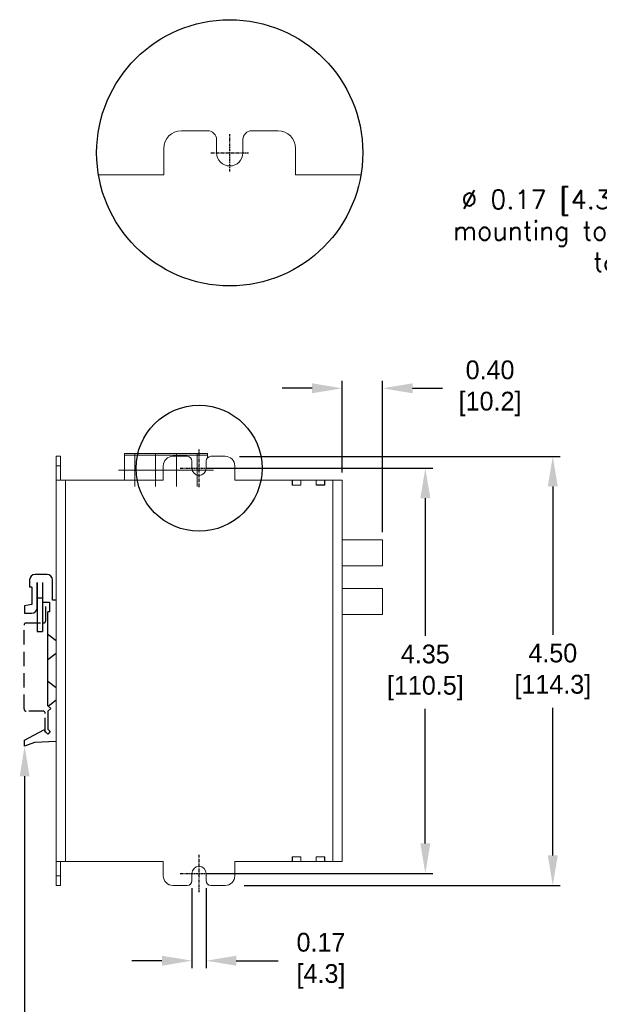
# Model space of a CAD drawing. Header units: inches. Extents: x 0 to 284, y 0 to 223.
# Tile 6 of 8: x 132 to 209, y 76 to 207. Entities that reach past the tile are written whole.
import ezdxf
from ezdxf import colors
from ezdxf.entities.mleader import LeaderData, LeaderLine
from ezdxf.math import Vec2, Vec3

# ---------------------------------------------------------------- set-up
doc = ezdxf.new("R2010")
doc.units = ezdxf.units.IN
doc.header["$LTSCALE"] = 0.3
doc.header["$MEASUREMENT"] = 0
doc.linetypes.add('CENTER', pattern=[2, 1.25, -0.25, 0.25, -0.25])
doc.linetypes.add('HIDDEN', pattern=[9.525, 6.35, -3.175])
for name, color, linetype in [('Center', 40, 'CENTER'), ('Dimensions', 140, 'Continuous'), ('Hidden', 102, 'HIDDEN'), ('Text', 140, 'Continuous'), ('Warning', 1, 'Continuous')]:
    doc.layers.add(name, color=color, linetype=linetype)
doc.dimstyles.new('ISO-25', dxfattribs={"dimtxt": 2.5, "dimasz": 2.5, "dimexe": 1.25, "dimexo": 0.625, "dimtad": 1, "dimtxsty": 'Standard', "dimcen": 2.5, "dimadec": 0, "dimazin": 0, "dimtfac": 1, "dimtmove": 0, "dimatfit": 3, "dimfxl": 1, "dimarcsym": 0})
doc.dimstyles.get("Standard").update_dxf_attribs({"dimtxt": 2.5, "dimasz": 4, "dimexe": 1, "dimexo": 1, "dimgap": 1.524, "dimtad": 0, "dimtih": 1, "dimtoh": 1, "dimlfac": 2, "dimzin": 0, "dimdsep": 46, "dimtxsty": 'Standard', "dimcen": 2.5, "dimadec": 0, "dimazin": 0, "dimtfac": 1, "dimtofl": 0, "dimtmove": 0, "dimatfit": 3, "dimfxl": 1, "dimtolj": 1, "dimtzin": 0, "dimarcsym": 0})

# ---------------------------------------------------------------- blocks, each defined once
blk = doc.blocks.new('SW_CENTERMARKSYMBOL_15')
at = {"color": 0, "linetype": 'Continuous', "lineweight": 0}
for p, q in [((0, 1.25), (0, 2.17)), ((-1.25, 0), (-2.17, 0)), ((0, 0), (-1.25, 0)), ((0, 0), (0, 1.25)), ((0, 0), (0, -1.25)), ((0, 0), (1.25, 0)), ((1.25, 0), (2.17, 0)), ((0, -1.25), (0, -2.17))]:
    blk.add_line(p, q, dxfattribs=at)
blk = doc.blocks.new('SW_CENTERMARKSYMBOL_16')
at = {"color": 0, "linetype": 'Continuous', "lineweight": 0}
for p, q in [((0, 1.25), (0, 2.17)), ((-1.25, 0), (-2.17, 0)), ((0, 0), (-1.25, 0)), ((0, 0), (0, 1.25)), ((0, 0), (0, -1.25)), ((0, 0), (1.25, 0)), ((1.25, 0), (2.17, 0)), ((0, -1.25), (0, -2.17))]:
    blk.add_line(p, q, dxfattribs=at)
blk = doc.blocks.new('SW_CENTERMARKSYMBOL_17')
at = {"color": 0, "linetype": 'Continuous', "lineweight": 0}
for p, q in [((0, 1.25), (0, 2.17)), ((-1.25, 0), (-2.17, 0)), ((0, 0), (-1.25, 0)), ((0, 0), (0, 1.25)), ((0, 0), (0, -1.25)), ((0, 0), (1.25, 0)), ((1.25, 0), (2.17, 0)), ((0, -1.25), (0, -2.17))]:
    blk.add_line(p, q, dxfattribs=at)
blk = doc.blocks.new('SW_CENTERMARKSYMBOL_18')
at = {"color": 0, "linetype": 'Continuous', "lineweight": 0}
for p, q in [((0, 1.25), (0, 2.17)), ((-1.25, 0), (-2.17, 0)), ((0, 0), (-1.25, 0)), ((0, 0), (0, 1.25)), ((0, 0), (0, -1.25)), ((0, 0), (1.25, 0)), ((1.25, 0), (2.17, 0)), ((0, -1.25), (0, -2.17))]:
    blk.add_line(p, q, dxfattribs=at)
blk = doc.blocks.new('*D20')
at = {"layer": 'Defpoints', "color": 0}
for p in [(160.23, 149.28), (160.87, 92.13), (202.98, 92.13)]:
    blk.add_point(p, dxfattribs=at)
at = {"layer": 'Dimensions', "color": 0, "lineweight": -2}
for p, q in [((161.23, 149.28), (203.98, 149.28)), ((202.98, 145.28), (202.98, 125.49)), ((202.98, 96.13), (202.98, 115.78)), ((161.87, 92.13), (203.98, 92.13))]:
    blk.add_line(p, q, dxfattribs=at)
at = {"layer": 'Dimensions', "color": 0}
for points in [[(202.31, 145.28), (203.64, 145.28), (202.98, 149.28)], [(202.31, 96.13), (203.64, 96.13), (202.98, 92.13)]]:
    blk.add_solid(points, dxfattribs=at)
at = {"layer": 'Dimensions', "color": 0, "insert": (202.98, 120.63), "char_height": 2.5, "attachment_point": 5}
blk.add_mtext('4.50\\P[114.3]', dxfattribs=at)
blk = doc.blocks.new('*D24')
at = {"layer": 'Defpoints', "color": 0}
for p in [(154.91, 92.77), (156.82, 92.77), (156.82, 82.11)]:
    blk.add_point(p, dxfattribs=at)
at = {"layer": 'Dimensions', "color": 0, "lineweight": -2}
for p, q in [((154.91, 91.77), (154.91, 81.11)), ((156.82, 91.77), (156.82, 81.11)), ((150.91, 82.11), (146.91, 82.11)), ((160.82, 82.11), (166.41, 82.11))]:
    blk.add_line(p, q, dxfattribs=at)
at = {"layer": 'Dimensions', "color": 0}
for points in [[(150.91, 82.77), (150.91, 81.44), (154.91, 82.11)], [(160.82, 82.77), (160.82, 81.44), (156.82, 82.11)]]:
    blk.add_solid(points, dxfattribs=at)
at = {"layer": 'Dimensions', "color": 0, "insert": (172.1, 82.11), "char_height": 2.5, "attachment_point": 5}
blk.add_mtext('0.17\\P[4.3]', dxfattribs=at)
blk = doc.blocks.new('*D25')
at = {"layer": 'Defpoints', "color": 0}
for p in [(155.86, 147.7), (155.86, 93.72), (186, 93.72)]:
    blk.add_point(p, dxfattribs=at)
at = {"layer": 'Dimensions', "color": 0, "lineweight": -2}
for p, q in [((156.86, 147.7), (187, 147.7)), ((186, 143.7), (186, 125.36)), ((186, 97.72), (186, 115.64)), ((156.86, 93.72), (187, 93.72))]:
    blk.add_line(p, q, dxfattribs=at)
at = {"layer": 'Dimensions', "color": 0}
for points in [[(185.34, 143.7), (186.67, 143.7), (186, 147.7)], [(185.34, 97.72), (186.67, 97.72), (186, 93.72)]]:
    blk.add_solid(points, dxfattribs=at)
at = {"layer": 'Dimensions', "color": 0, "insert": (186, 120.5), "char_height": 2.5, "attachment_point": 5}
blk.add_mtext('4.35\\P[110.5]', dxfattribs=at)
blk = doc.blocks.new('*D29')
at = {"layer": 'Defpoints', "color": 0}
for p in [(180.3, 158.34), (174.91, 146.11), (180.3, 138.17)]:
    blk.add_point(p, dxfattribs=at)
at = {"layer": 'Dimensions', "color": 0, "lineweight": -2}
for p, q in [((174.91, 147.11), (174.91, 159.34)), ((180.3, 139.17), (180.3, 159.34)), ((170.91, 158.34), (166.91, 158.34)), ((184.3, 158.34), (188.3, 158.34))]:
    blk.add_line(p, q, dxfattribs=at)
at = {"layer": 'Dimensions', "color": 0}
for points in [[(170.91, 159.01), (170.91, 157.68), (174.91, 158.34)], [(184.3, 159.01), (184.3, 157.68), (180.3, 158.34)]]:
    blk.add_solid(points, dxfattribs=at)
at = {"layer": 'Dimensions', "color": 0, "insert": (194.62, 158.34), "char_height": 2.5, "attachment_point": 5}
blk.add_mtext('\\A1;0.40 \\P[10.2] ', dxfattribs=at)

msp = doc.modelspace()

# ---------------------------------------------------------------- linework, layer by layer
at = {"color": 7, "linetype": 'Continuous', "lineweight": 15}
for p, q in [((157.0169, 192.6374), (153.5038, 192.6374)), ((158.1879, 189.7098), (158.1879, 191.4663)), ((161.7011, 191.4663), (161.7011, 189.7098)), ((166.3852, 192.6374), (162.8721, 192.6374)), ((151.1617, 190.2953), (151.1617, 186.7822)), ((168.7273, 186.7822), (168.7273, 190.2953)), ((156.996, 149.6651), (145.921, 149.6651)), ((145.921, 149.6651), (145.921, 149.4171)), ((156.996, 149.6651), (156.996, 149.4171)), ((137.3905, 149.2844), (136.8105, 149.2844)), ((136.8105, 148.0144), (136.8105, 149.2844)), ((137.3905, 148.0144), (137.3905, 149.2844)), ((156.996, 149.4171), (145.921, 149.4171)), ((145.921, 149.4171), (145.921, 146.1089)), ((154.273, 149.2839), (152.368, 149.2839)), ((154.908, 147.6964), (154.908, 148.6489)), ((156.813, 148.6489), (156.813, 147.6964)), ((156.996, 149.4171), (156.996, 149.0949)), ((159.353, 149.2839), (157.448, 149.2839)), ((137.3905, 148.0144), (136.8105, 148.0144)), ((136.8105, 146.1089), (136.8105, 148.0144)), ((137.3905, 146.1089), (137.3905, 148.0144)), ((151.098, 148.0139), (151.098, 146.1089)), ((160.623, 146.1089), (160.623, 148.0139)), ((136.8105, 95.3089), (136.8105, 146.1089)), ((136.8105, 146.1089), (138.0605, 146.1089)), ((138.0605, 146.1089), (138.0605, 95.3089)), ((138.0605, 146.1089), (151.098, 146.1089)), ((160.623, 146.1089), (168.276, 146.1089)), ((168.276, 145.4589), (168.276, 146.1089)), ((168.3074, 146.1089), (168.276, 146.1089)), ((168.3074, 146.1089), (168.3074, 145.4589)), ((169.401, 146.1089), (168.3074, 146.1089)), ((169.401, 145.4589), (169.401, 146.1089)), ((169.4324, 146.1089), (169.401, 146.1089)), ((169.4324, 145.4589), (169.4324, 146.1089)), ((169.4324, 146.1089), (171.4391, 146.1089)), ((171.4391, 145.4589), (171.4391, 146.1089)), ((171.4693, 146.1089), (171.4391, 146.1089)), ((171.4693, 146.1089), (171.4693, 145.4739)), ((172.5627, 146.1089), (171.4693, 146.1089)), ((172.5627, 145.4739), (172.5627, 146.1089)), ((172.5929, 146.1089), (172.5627, 146.1089)), ((172.5929, 145.4589), (172.5929, 146.1089)), ((172.5929, 146.1089), (173.6605, 146.1089)), ((173.6605, 95.3089), (173.6605, 146.1089)), ((173.6605, 146.1089), (174.9105, 146.1089)), ((174.9105, 146.1089), (174.9105, 95.3089)), ((168.276, 145.4589), (168.3074, 145.4589)), ((168.3074, 145.4589), (169.401, 145.4589)), ((169.401, 145.4589), (169.4324, 145.4589)), ((171.4391, 145.4589), (172.5929, 145.4589)), ((171.4693, 145.4739), (172.5627, 145.4739)), ((180.3005, 138.1653), (180.3005, 134.6953)), ((180.3005, 131.6742), (180.3005, 128.2042)), ((169.4324, 95.9589), (168.276, 95.9589)), ((168.276, 95.9589), (168.276, 95.3089)), ((168.2972, 95.9589), (168.2972, 95.3089)), ((169.4111, 95.3089), (169.4111, 95.9589)), ((169.4324, 95.9589), (169.4324, 95.3089)), ((172.5929, 95.9589), (171.4391, 95.9589)), ((171.4391, 95.9589), (171.4391, 95.3089)), ((171.459, 95.9589), (171.459, 95.3089)), ((172.5729, 95.3089), (172.5729, 95.9589)), ((172.5929, 95.9589), (172.5929, 95.3089)), ((138.0605, 95.3089), (136.8105, 95.3089)), ((136.8105, 93.4039), (136.8105, 95.3089)), ((137.3905, 93.4039), (137.3905, 95.3089)), ((151.098, 95.3089), (138.0605, 95.3089)), ((151.098, 95.3089), (151.098, 93.4039)), ((160.623, 93.4039), (160.623, 95.3089)), ((168.276, 95.3089), (160.623, 95.3089)), ((168.276, 95.3089), (168.2972, 95.3089)), ((168.2972, 95.3089), (169.4111, 95.3089)), ((169.4111, 95.3089), (169.4324, 95.3089)), ((171.4391, 95.3089), (169.4324, 95.3089)), ((171.4391, 95.3089), (171.459, 95.3089)), ((171.459, 95.3089), (172.5729, 95.3089)), ((172.5729, 95.3089), (172.5929, 95.3089)), ((173.6605, 95.3089), (172.5929, 95.3089)), ((174.9105, 95.3089), (173.6605, 95.3089)), ((137.3905, 93.4039), (136.8105, 93.4039)), ((136.8105, 92.1339), (136.8105, 93.4039)), ((137.3905, 92.1339), (137.3905, 93.4039)), ((154.908, 92.7689), (154.908, 93.7214)), ((156.813, 93.7214), (156.813, 92.7689)), ((137.3905, 92.1339), (136.8105, 92.1339)), ((152.368, 92.1339), (154.273, 92.1339)), ((157.448, 92.1339), (159.353, 92.1339))]:
    msp.add_line(p, q, dxfattribs=at)
for p, q in [((133.2892, 132.8154), (133.2892, 131.8716)), ((135.6125, 133.5415), (134.0152, 133.5415)), ((134.2936, 129.1248), (134.2936, 132.4887)), ((134.2936, 132.4887), (134.2936, 125.9549)), ((135.0196, 132.4887), (135.0196, 129.875)), ((135.0196, 132.4887), (135.0196, 125.9549)), ((136.3385, 130.117), (136.3385, 132.8154)), ((133.5796, 131.8716), (133.2892, 131.8716)), ((133.5796, 131.8716), (133.5796, 129.5362)), ((134.2936, 130.4438), (135.0196, 130.4438)), ((135.0196, 129.875), (135.9513, 129.875)), ((135.9513, 129.875), (135.9513, 128.5924)), ((136.8105, 130.117), (136.3385, 130.117)), ((133.5796, 129.5362), (132.6237, 129.3547)), ((132.6237, 129.3547), (132.6237, 128.3988)), ((135.9513, 128.5924), (135.7093, 128.5924)), ((135.7093, 116.0684), (135.7093, 128.5924)), ((132.6237, 128.3988), (133.5675, 128.3988)), ((134.2936, 125.9549), (135.0196, 125.9549)), ((135.7093, 116.0684), (136.0965, 115.7054)), ((136.0965, 115.7054), (135.7093, 115.3424)), ((135.7093, 115.3424), (135.7093, 112.9586)), ((132.6237, 111.4823), (135.1629, 112.8376)), ((135.1629, 112.8376), (135.7093, 112.2912)), ((135.7093, 112.9586), (136.043, 112.6249)), ((132.6237, 110.6716), (132.6237, 111.4823)), ((136.043, 112.6249), (135.7093, 112.2912)), ((133.9547, 111.1556), (132.6237, 110.6716)), ((136.8105, 111.3008), (133.9547, 111.1556))]:
    msp.add_line(p, q)
for points in [[(151.1617, 186.7822), (142.4632, 186.7822)], [(168.7273, 186.7822), (177.4258, 186.7822)]]:
    msp.add_lwpolyline(points, dxfattribs=at)
for centre, radius, start, end in [((153.5038, 190.2953), 2.3421, 90, 180), ((157.0169, 191.4663), 1.171, 0, 90), ((162.8721, 191.4663), 1.171, 90, 180), ((166.3852, 190.2953), 2.3421, 0, 90), ((159.9445, 189.7098), 1.7566, 180, 0), ((152.368, 148.0139), 1.27, 90, 180), ((154.273, 148.6489), 0.635, 0, 90), ((157.448, 148.6489), 0.635, 90, 180), ((159.353, 148.0139), 1.27, 0, 90), ((155.8605, 147.6964), 0.9525, 180, 0), ((155.8605, 93.7214), 0.9525, 0, 180), ((152.368, 93.4039), 1.27, 180, 270), ((159.353, 93.4039), 1.27, 270, 0), ((154.273, 92.7689), 0.635, 270, 0), ((157.448, 92.7689), 0.635, 180, 270)]:
    msp.add_arc(centre, radius, start, end, dxfattribs=at)
for centre, start, end in [((134.0152, 132.8154), 90, 180), ((135.6125, 132.8154), 0, 90), ((133.5675, 129.1248), 270, 0)]:
    msp.add_arc(centre, 0.726, start, end)
for points in [[(180.3005, 138.1653), (174.9105, 138.1653)], [(174.9105, 134.6953), (180.3005, 134.6953)], [(180.3005, 131.6742), (174.9105, 131.6742)], [(174.9105, 128.2042), (180.3005, 128.2042)]]:
    msp.add_open_spline(points, degree=1, dxfattribs=at)
at = {"layer": 'Center'}
for p, q in [((159.9445, 187.2098), (159.9445, 192.2098)), ((157.4445, 189.7098), (162.4445, 189.7098)), ((155.8605, 145.1964), (155.8605, 150.1964)), ((153.3605, 147.6964), (158.3605, 147.6964)), ((155.8605, 91.2214), (155.8605, 96.2214)), ((153.3605, 93.7214), (158.3605, 93.7214))]:
    msp.add_line(p, q, dxfattribs=at)
at = {"layer": 'Hidden'}
for p, q in [((135.7093, 125.5794), (136.8105, 124.7444)), ((135.7093, 122.2396), (136.8105, 123.0746)), ((135.7093, 119.3476), (136.8105, 118.5127)), ((135.7738, 116.0079), (136.8105, 116.8428))]:
    msp.add_line(p, q, dxfattribs=at)
msp.add_lwpolyline([(135.3808, 112.5644), (135.3808, 115.0424, 0.41421356), (135.0808, 115.3424), (132.8407, 115.3424, -0.41421356), (132.5407, 115.6424), (132.5407, 126.7859, -0.41421356), (132.8407, 127.0859), (135.1301, 127.0859, 0.41421356), (135.4301, 127.3859), (135.4301, 129.875)], format="xyb", dxfattribs=at)
at = {"layer": 'Warning', "color": 1}
for centre, radius in [((159.9445, 189.7098), 17.7247), ((155.8605, 147.6964), 8.3868)]:
    msp.add_circle(centre, radius, dxfattribs=at)

# ---------------------------------------------------------------- block references
at = {"layer": 'Center'}
for name, p in [('SW_CENTERMARKSYMBOL_15', (147.3053, 147.4473)), ('SW_CENTERMARKSYMBOL_16', (150.0741, 147.4473)), ('SW_CENTERMARKSYMBOL_18', (152.8428, 147.4473)), ('SW_CENTERMARKSYMBOL_17', (155.6116, 147.4473))]:
    msp.add_blockref(name, p, dxfattribs=at)

# ---------------------------------------------------------------- texts
at = {"layer": 'Text', "color": 140, "insert": (219.5069, 178.9088), "char_height": 2.5, "attachment_point": 5}
msp.add_mtext('{\\Fromans|c0;%%C 0.17 [4.3] Use for direct panel\\Pmounting to a flat surface with up\\Pto # 8 screw}', dxfattribs=at)

# ---------------------------------------------------------------- dimensions: what is measured, and where the dimension line sits
at = {"layer": 'Dimensions'}
dim = msp.add_linear_dim(base=(180.3005, 158.344), p1=(174.9105, 146.1089), p2=(180.3005, 138.1653), text='0.40 \\P[10.2] ', dimstyle='Standard', override={"dimpost": '\\X'}, dxfattribs=at)
dim.commit()
dim.dimension.update_dxf_attribs({"geometry": '*D29', "text_midpoint": (194.6161, 158.344)})
for base, p1, p2, text, override, picture, middle in [((202.9754, 92.1339), (160.2266, 149.2844), (160.8724, 92.1339), '4.50\\P[114.3]', {"dimasz": 4, "dimexe": 1, "dimexo": 1, "dimgap": 1.524, "dimtih": 1, "dimtoh": 1, "dimlfac": 2, "dimzin": 0, "dimpost": '\\X', "dimtofl": 0, "dimtzin": 0}, '*D20', (202.9754, 120.633)), ((186.0022, 93.7214), (155.8605, 147.6964), (155.8605, 93.7214), '4.35\\P[110.5]', {"dimasz": 4, "dimexe": 1, "dimexo": 1, "dimgap": 1.524, "dimtad": 0, "dimtih": 1, "dimtoh": 1, "dimlfac": 2, "dimzin": 0, "dimdsep": 46, "dimpost": '\\X', "dimtofl": 0, "dimtzin": 0}, '*D25', (186.0022, 120.5011))]:
    dim = msp.add_linear_dim(base=base, p1=p1, p2=p2, angle=90, text=text, dimstyle='ISO-25', override=override, dxfattribs=at)
    dim.commit()
    dim.dimension.update_dxf_attribs({"geometry": picture, "text_midpoint": middle, "dimtype": 160})
dim = msp.add_linear_dim(base=(156.8179, 82.1052), p1=(154.9129, 92.7689), p2=(156.8179, 92.7689), text='0.17\\P[4.3]', dimstyle='ISO-25', override={"dimasz": 4, "dimexe": 1, "dimexo": 1, "dimgap": 1.524, "dimtad": 0, "dimtih": 1, "dimtoh": 1, "dimlfac": 2, "dimzin": 0, "dimdsep": 46, "dimpost": '\\X', "dimtofl": 0, "dimtzin": 0}, dxfattribs=at)
dim.commit()
dim.dimension.update_dxf_attribs({"geometry": '*D24', "text_midpoint": (172.1027, 82.1052), "dimtype": 160})

# ---------------------------------------------------------------- leaders
at = {"layer": 'Text', "color": 140}
ml = msp.add_multileader_mtext('Standard', dxfattribs=at)
ml.set_content('')
ml.set_leader_properties()
ml.build(insert=Vec2(0, 0))
ml.multileader.update_dxf_attribs({"text_right_attachment_type": 6, "dogleg_length": 0.36})
ctx = ml.context
ctx.base_point, ctx.plane_origin = Vec3(132.9837, 61.5156), Vec3(132.6237, 110.6716)
ctx.right_attachment = 6
notes = []
notes.append((ctx, [(0, (1, 1, 0), (132.6237, 61.5156), (1, 0), 0.36, [(0, [(132.6237, 110.6716)], 0, [])])]))
ctx.mtext, ml.multileader.dxf.content_type = None, 0
for ctx, leaders in notes:
    for number, flags, end, landing, length, lines in leaders:
        leader = LeaderData()
        leader.index, (leader.has_last_leader_line, leader.has_dogleg_vector, leader.attachment_direction) = number, flags
        leader.last_leader_point, leader.dogleg_vector, leader.dogleg_length = Vec3(end), Vec3(landing), length
        for number, points, colour, breaks in lines:
            line = LeaderLine()
            line.index, line.vertices, line.color, line.breaks = number, Vec3.list(points), colors.encode_raw_color(colour), breaks
            leader.lines.append(line)
        ctx.leaders.append(leader)

doc.saveas('drawing.dxf')
